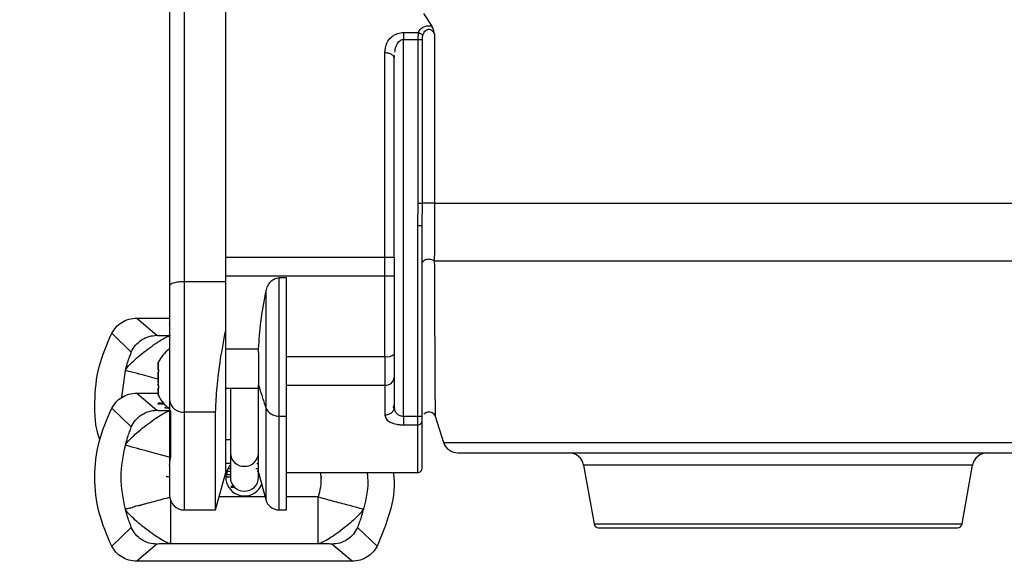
# Model space of a CAD drawing. Header units: inches. Extents: x 144.9 to 238.4, y 214.8 to 247.7.
# Tile 221 of 256: x 177.113 to 177.371, y 243.354 to 243.496. Entities that reach past the tile are written whole.
import ezdxf

# ---------------------------------------------------------------- set-up
doc = ezdxf.new("R2010")
doc.units = ezdxf.units.IN
doc.header["$LTSCALE"] = 0.25
doc.header["$MEASUREMENT"] = 0
doc.layers.add('ANNOTATIONS', color=1, linetype='Continuous')
doc.layers.add('MOTOR LH', color=7, linetype='Continuous')
doc.styles.add('ARIAL', font='arial.ttf', dxfattribs={"height": 0.09375})
doc.dimstyles.new('STANDARD$0', dxfattribs={"dimtxt": 0.09375, "dimasz": 0.09375, "dimexe": 0.03125, "dimexo": 0.046875, "dimgap": 0.09, "dimtad": 0, "dimtih": 1, "dimtoh": 1, "dimdec": 4, "dimzin": 0, "dimdsep": 46, "dimtxsty": 'ARIAL', "dimcen": 0.09, "dimadec": 0, "dimazin": 0, "dimtfac": 1, "dimtdec": 4, "dimtofl": 0, "dimtmove": 0, "dimatfit": 1, "dimfxl": 1, "dimtolj": 1, "dimtzin": 0, "dimarcsym": 0})

# ---------------------------------------------------------------- blocks, each defined once
blk = doc.blocks.new('*D47')
at = {"layer": 'ANNOTATIONS', "color": 0, "lineweight": -2, "transparency": 16777216}
for p, q in [((176.8454608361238, 244.7210665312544), (176.8454608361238, 245.6873671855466)), ((177.9860858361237, 243.5376739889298), (177.9860858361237, 245.6873671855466)), ((176.9392108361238, 245.6561171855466), (177.130663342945, 245.6561171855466)), ((177.8923358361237, 245.6561171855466), (177.7008833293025, 245.6561171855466))]:
    blk.add_line(p, q, dxfattribs=at)
at = {"layer": 'ANNOTATIONS', "color": 0, "transparency": 16777216}
for points in [[(176.9392108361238, 245.6717421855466), (176.9392108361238, 245.6404921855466), (176.8454608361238, 245.6561171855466)], [(177.8923358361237, 245.6717421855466), (177.8923358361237, 245.6404921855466), (177.9860858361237, 245.6561171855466)]]:
    blk.add_solid(points, dxfattribs=at)
at = {"layer": 'defpoints', "color": 0, "transparency": 16777216}
for p in [(176.8454608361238, 245.6561171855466), (176.8454608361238, 244.6741915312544), (177.9860858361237, 243.4907989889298)]:
    blk.add_point(p, dxfattribs=at)
at = {"layer": 'ANNOTATIONS', "color": 0, "transparency": 16777216, "insert": (177.4157733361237, 245.6561171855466), "char_height": 0.09375, "attachment_point": 5, "style": 'ARIAL'}
blk.add_mtext('\\A1;18 5/8"', dxfattribs=at)
blk = doc.blocks.new('*D49')
at = {"layer": 'ANNOTATIONS', "color": 0, "lineweight": -2, "transparency": 16777216}
for p, q in [((176.5571254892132, 244.7850832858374), (176.5571254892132, 246.0537298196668)), ((177.9860858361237, 243.5376739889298), (177.9860858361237, 246.0537298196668)), ((176.6508754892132, 246.0224798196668), (177.0672639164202, 246.0224798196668)), ((177.8923358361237, 246.0224798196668), (177.4759474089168, 246.0224798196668))]:
    blk.add_line(p, q, dxfattribs=at)
at = {"layer": 'ANNOTATIONS', "color": 0, "transparency": 16777216}
for points in [[(176.6508754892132, 246.0381048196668), (176.6508754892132, 246.0068548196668), (176.5571254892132, 246.0224798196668)], [(177.8923358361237, 246.0381048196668), (177.8923358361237, 246.0068548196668), (177.9860858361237, 246.0224798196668)]]:
    blk.add_solid(points, dxfattribs=at)
at = {"layer": 'defpoints', "color": 0, "transparency": 16777216}
for p in [(177.9860858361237, 246.0224798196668), (176.5571254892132, 244.7382082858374), (177.9860858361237, 243.4907989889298)]:
    blk.add_point(p, dxfattribs=at)
at = {"layer": 'ANNOTATIONS', "color": 0, "transparency": 16777216, "insert": (177.2716056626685, 246.0224798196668), "char_height": 0.09375, "attachment_point": 5, "style": 'ARIAL'}
blk.add_mtext('\\A1;24""', dxfattribs=at)

msp = doc.modelspace()

# ---------------------------------------------------------------- linework, layer by layer
at = {"layer": 'MOTOR LH'}
for p, q in [((177.1559615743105, 243.4273181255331), (177.1559615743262, 243.5199100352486)), ((177.1667883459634, 243.4145752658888), (177.1667883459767, 243.5185723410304)), ((177.2187444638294, 243.4977300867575), (177.2209745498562, 243.4944327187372)), ((177.2135403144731, 243.4927547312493), (177.2174223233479, 243.4927547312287)), ((177.2135403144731, 243.4927547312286), (177.2135403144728, 243.4909678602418)), ((177.2135403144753, 243.3919305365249), (177.2135403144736, 243.4909678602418)), ((177.2135403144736, 243.4909678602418), (177.2173060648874, 243.4909678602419)), ((177.2173060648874, 243.4909678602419), (177.2173060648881, 243.4479801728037)), ((177.2185052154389, 243.4479801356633), (177.2185052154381, 243.4909678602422)), ((177.2216541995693, 243.4923246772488), (177.22165419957, 243.4479801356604)), ((177.2086190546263, 243.433787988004), (177.2086190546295, 243.4874972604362)), ((177.2109069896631, 243.4864439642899), (177.2110796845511, 243.4858697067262)), ((177.210909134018, 243.4864318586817), (177.2111118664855, 243.4867101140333)), ((177.2110796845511, 243.4858697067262), (177.2111724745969, 243.4867080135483)), ((177.2173060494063, 243.4479801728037), (177.2172312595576, 243.4420821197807)), ((177.2184615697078, 243.4420821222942), (177.2185051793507, 243.4479801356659)), ((177.22165419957, 243.4479801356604), (177.3945853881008, 243.4479801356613)), ((177.2172312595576, 243.4420821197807), (177.2172312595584, 243.391930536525)), ((177.2184615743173, 243.391930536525), (177.2184615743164, 243.4420821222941)), ((177.1667883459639, 243.4337879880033), (177.2110796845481, 243.4337879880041)), ((177.2086190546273, 243.4076735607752), (177.2086190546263, 243.4337879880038)), ((177.2110796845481, 243.4337879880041), (177.2110796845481, 243.4288667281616)), ((177.2216154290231, 243.4327726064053), (177.3916535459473, 243.4327726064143)), ((177.166788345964, 243.4288667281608), (177.2110796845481, 243.4288667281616)), ((177.1559615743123, 243.3930455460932), (177.1559615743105, 243.4273181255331)), ((177.1667883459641, 243.4273181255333), (177.1559615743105, 243.4273181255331)), ((177.1808700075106, 243.3920136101), (177.1808700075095, 243.4283623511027)), ((177.1827824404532, 243.4283623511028), (177.1808700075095, 243.4283623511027)), ((177.1773048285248, 243.4245305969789), (177.1773048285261, 243.3942596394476)), ((177.1433971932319, 243.4177379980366), (177.1487241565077, 243.4132341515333)), ((177.1433971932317, 243.4177379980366), (177.1520245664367, 243.4177379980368)), ((177.1519571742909, 243.4160480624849), (177.1519571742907, 243.4160281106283)), ((177.1368489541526, 243.4137607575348), (177.1419811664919, 243.4088482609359)), ((177.1667883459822, 243.3771934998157), (177.1667883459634, 243.4145752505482)), ((177.1667883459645, 243.409673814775), (177.1754355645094, 243.4096738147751)), ((177.1754005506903, 243.4086931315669), (177.1754355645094, 243.4096738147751)), ((177.1490718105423, 243.406067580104), (177.1491080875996, 243.4061529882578)), ((177.1490718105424, 243.4050893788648), (177.1490718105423, 243.406067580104)), ((177.1827824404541, 243.4076735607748), (177.2086190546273, 243.4076735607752)), ((177.2086190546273, 243.4076735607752), (177.2086190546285, 243.4000945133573)), ((177.1394940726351, 243.3969291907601), (177.1404298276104, 243.4040173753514)), ((177.1490718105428, 243.4040746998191), (177.1490718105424, 243.4050893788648)), ((177.1490718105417, 243.4041996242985), (177.1490718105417, 243.4042640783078)), ((177.1490718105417, 243.4041996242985), (177.1491205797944, 243.4041996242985)), ((177.149136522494, 243.4040746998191), (177.1490718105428, 243.4040746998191)), ((177.1490718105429, 243.4025589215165), (177.1490718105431, 243.4035538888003)), ((177.149071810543, 243.4010406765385), (177.1490718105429, 243.4025589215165)), ((177.1490718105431, 243.4000457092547), (177.149071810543, 243.4005075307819)), ((177.21107968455, 243.4021147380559), (177.2110796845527, 243.3944179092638)), ((177.1433971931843, 243.3980529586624), (177.1487241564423, 243.3935491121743)), ((177.1433971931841, 243.3980529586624), (177.1490718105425, 243.3980529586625)), ((177.1491173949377, 243.3993999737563), (177.1490718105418, 243.3993999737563)), ((177.1490718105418, 243.399335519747), (177.1490718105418, 243.3993999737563)), ((177.1490718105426, 243.3985102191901), (177.1490718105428, 243.3992693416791)), ((177.1490718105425, 243.3975320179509), (177.1490718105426, 243.3985102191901)), ((177.1667883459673, 243.3993391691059), (177.175400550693, 243.3993391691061)), ((177.1680186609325, 243.3993391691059), (177.1680186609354, 243.3823142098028)), ((177.1827824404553, 243.4000945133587), (177.2086190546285, 243.4000945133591)), ((177.2086190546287, 243.4000945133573), (177.2086190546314, 243.3922467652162)), ((177.1490851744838, 243.3953733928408), (177.1490851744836, 243.3953534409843)), ((177.1504751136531, 243.3953733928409), (177.1490851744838, 243.3953733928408)), ((177.1504923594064, 243.3953534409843), (177.1490851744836, 243.3953534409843)), ((177.1490851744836, 243.3951074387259), (177.1490851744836, 243.3953534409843)), ((177.1507129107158, 243.395107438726), (177.1490851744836, 243.3951074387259)), ((177.136848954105, 243.3940757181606), (177.1419811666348, 243.3891632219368)), ((177.1508953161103, 243.3941241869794), (177.1508953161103, 243.3943701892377)), ((177.1509374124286, 243.3941097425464), (177.1509374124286, 243.3943557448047)), ((177.1517138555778, 243.3941097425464), (177.1509374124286, 243.3941097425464)), ((177.1517138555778, 243.3941097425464), (177.1517138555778, 243.394168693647)), ((177.1517768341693, 243.3941250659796), (177.1517138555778, 243.3941227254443)), ((177.1517768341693, 243.3941250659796), (177.1517768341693, 243.3943710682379)), ((177.1523039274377, 243.393454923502), (177.1523039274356, 243.3811548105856)), ((177.1641510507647, 243.3930455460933), (177.1559615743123, 243.3930455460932)), ((177.1559615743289, 243.3673509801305), (177.1559615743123, 243.3930455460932)), ((177.1641510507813, 243.3673509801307), (177.1641510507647, 243.3930455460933)), ((177.1773048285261, 243.3942596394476), (177.177304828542, 243.3700866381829)), ((177.2108909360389, 243.3947842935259), (177.2108182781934, 243.3941806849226)), ((177.2110796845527, 243.3944179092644), (177.2108923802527, 243.3935870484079)), ((177.2111597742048, 243.3940274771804), (177.2110796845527, 243.3944179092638)), ((177.2110796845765, 243.3944179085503), (177.2111718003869, 243.3939688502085)), ((177.1808700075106, 243.3920136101), (177.1827824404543, 243.3920136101)), ((177.2184615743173, 243.391930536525), (177.2135403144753, 243.3919305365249)), ((177.2172312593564, 243.391930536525), (177.2172312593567, 243.3897106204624)), ((177.2218221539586, 243.3919776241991), (177.2240629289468, 243.3850812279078)), ((177.2135403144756, 243.3897106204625), (177.2172312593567, 243.3897106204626)), ((177.2172312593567, 243.3897106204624), (177.2172312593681, 243.3771934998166)), ((177.1680186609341, 243.3857910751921), (177.1667883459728, 243.3857910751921)), ((177.2240629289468, 243.3850812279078), (177.3988092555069, 243.3850812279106)), ((177.1680186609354, 243.3823142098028), (177.1680186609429, 243.3759631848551)), ((177.1754005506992, 243.382314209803), (177.1754005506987, 243.3832893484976)), ((177.1754005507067, 243.3759631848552), (177.1754005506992, 243.382314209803)), ((177.1520245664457, 243.3790293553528), (177.1523039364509, 243.3811548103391)), ((177.1667883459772, 243.379654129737), (177.1680186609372, 243.379654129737)), ((177.1641510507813, 243.3673509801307), (177.1667883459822, 243.3771934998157)), ((177.1670961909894, 243.3776764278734), (177.1671286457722, 243.3776764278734)), ((177.1671286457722, 243.3776764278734), (177.1671286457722, 243.3768154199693)), ((177.1671286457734, 243.377538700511), (177.1680186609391, 243.377538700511)), ((177.1671286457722, 243.3768154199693), (177.1671286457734, 243.3766776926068)), ((177.1680186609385, 243.3781564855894), (177.167304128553, 243.3781564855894)), ((177.1754005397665, 243.3781564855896), (177.1746781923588, 243.3781564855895)), ((177.1750473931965, 243.3775387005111), (177.1754005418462, 243.3775387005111)), ((177.1753914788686, 243.3772273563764), (177.177304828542, 243.3700866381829)), ((177.1827757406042, 243.377193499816), (177.2172312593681, 243.3771934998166)), ((177.2608659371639, 243.3791074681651), (177.2635840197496, 243.3636924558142)), ((177.3630650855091, 243.3791074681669), (177.2608659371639, 243.3791074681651)), ((177.360347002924, 243.3636924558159), (177.3630650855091, 243.3791074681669)), ((177.151134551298, 243.376137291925), (177.1520245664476, 243.376137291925)), ((177.167055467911, 243.374363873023), (177.1671286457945, 243.374363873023)), ((177.1671286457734, 243.3766776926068), (177.1680186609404, 243.3766776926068)), ((177.1671286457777, 243.3762461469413), (177.1671286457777, 243.3762094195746)), ((177.1671286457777, 243.3762094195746), (177.1671286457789, 243.3760716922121)), ((177.1671286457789, 243.3760716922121), (177.1680186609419, 243.3760716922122)), ((177.1671286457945, 243.3744006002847), (177.1671286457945, 243.374363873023)), ((177.1671286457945, 243.374363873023), (177.1671286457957, 243.3742261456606)), ((177.1916924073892, 243.3761268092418), (177.1920850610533, 243.3761154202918)), ((177.1689683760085, 243.3734915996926), (177.1681757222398, 243.3734915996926)), ((177.1681757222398, 243.3734915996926), (177.1689731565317, 243.3734863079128)), ((177.1691205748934, 243.3733325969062), (177.1681757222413, 243.3733263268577)), ((177.1681757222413, 243.3733263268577), (177.169126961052, 243.3733263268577)), ((177.1771213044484, 243.3707715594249), (177.1650675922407, 243.3707715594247)), ((177.191115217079, 243.3707715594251), (177.1827824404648, 243.370771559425)), ((177.1559615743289, 243.3673509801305), (177.1641510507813, 243.3673509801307)), ((177.1808669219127, 243.3673509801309), (177.1827855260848, 243.367350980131)), ((177.1368490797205, 243.3578507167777), (177.1419819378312, 243.3627634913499)), ((177.2065702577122, 243.3578506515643), (177.201438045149, 243.3627631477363)), ((177.2635840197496, 243.3636924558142), (177.360347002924, 243.3636924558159)), ((177.148724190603, 243.3583772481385), (177.1433971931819, 243.3538734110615)), ((177.191115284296, 243.3584714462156), (177.1523039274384, 243.3584714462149)), ((177.2000220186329, 243.3538734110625), (177.1946950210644, 243.358377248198)), ((177.2000220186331, 243.3538734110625), (177.1433971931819, 243.3538734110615))]:
    msp.add_line(p, q, dxfattribs=at)
at = {"layer": 'MOTOR LH', "flags": 128}
for points in [[(177.149071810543, 243.4017047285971), (177.1480102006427, 243.4019887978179), (177.1449449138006, 243.4028090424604), (177.1440422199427, 243.4030493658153), (177.1440414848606, 243.4030500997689), (177.1440376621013, 243.4030505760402), (177.1440353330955, 243.4030520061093), (177.1440276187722, 243.4030545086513), (177.1440141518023, 243.4030581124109), (177.1439872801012, 243.4030653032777), (177.1439337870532, 243.403079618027), (177.143827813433, 243.4031079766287), (177.1436200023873, 243.4031635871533), (177.1432215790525, 243.4032702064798), (177.1424981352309, 243.4034638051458), (177.1413708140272, 243.4037654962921), (177.1404255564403, 243.4040185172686)], [(177.1523039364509, 243.3811548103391), (177.1480101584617, 243.3823037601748), (177.145918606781, 243.3828634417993), (177.1440437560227, 243.3833633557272), (177.1440422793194, 243.3833640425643), (177.1440414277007, 243.3833648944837), (177.1440390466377, 243.3833647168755), (177.1440373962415, 243.3833648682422), (177.1440275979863, 243.383369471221), (177.1440141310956, 243.3833730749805), (177.1439872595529, 243.3833802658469), (177.1439337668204, 243.3833945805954), (177.1438277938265, 243.3834229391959), (177.1436199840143, 243.3834785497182), (177.1432215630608, 243.3835851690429), (177.1424981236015, 243.3837787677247), (177.1413708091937, 243.3840804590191), (177.1404255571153, 243.3843334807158)], [(177.1749647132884, 243.3796541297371), (177.175189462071, 243.3794430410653), (177.1754253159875, 243.3791899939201)]]:
    msp.add_lwpolyline(points, dxfattribs=at)
at = {"layer": 'MOTOR LH'}
for centre, radius, start, end in [((177.1579300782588, 243.4017997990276), 0.009842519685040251, 127.6529814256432, 153.2855643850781), ((177.2091923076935, 243.4105121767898), 0.002895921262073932, 258.5827837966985, 310.6726357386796), ((177.2088195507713, 243.4023589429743), 0.002273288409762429, 264.9401369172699, 353.8332073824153), ((177.1579300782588, 243.4017997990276), 0.0098425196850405, 206.7236488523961, 232.5998616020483), ((177.1556287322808, 243.396657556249), 0.003627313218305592, 186.4763037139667, 275.264863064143), ((177.1806709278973, 243.3956501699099), 0.003642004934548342, 202.445444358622, 273.1334690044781), ((177.2172884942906, 243.3908840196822), 0.001174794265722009, 267.207495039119, 356.904397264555), ((177.2278072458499, 243.3862978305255), 0.003937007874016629, 198.000004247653, 270.0000000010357), ((177.1716056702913, 243.3824245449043), 0.003588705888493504, 181.7618417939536, 271.6596232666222), ((177.1718135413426, 243.3824245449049), 0.003588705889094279, 268.340376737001, 358.2381581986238), ((177.2569887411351, 243.3784238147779), 0.003937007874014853, 9.99998735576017, 90.00000000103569), ((177.366942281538, 243.3784238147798), 0.003937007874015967, 90.00000000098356, 170.0000126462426), ((177.1717096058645, 243.3759631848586), 0.004921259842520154, 138.5903785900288, 337.1060666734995), ((177.217231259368, 243.3784238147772), 0.001230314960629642, 270.0000000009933, 1.848072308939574e-07), ((177.1717096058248, 243.3759631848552), 0.003690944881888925, 180.0000001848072, 1.847518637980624e-07), ((177.1559615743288, 243.3712879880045), 0.003937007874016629, 180.0000001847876, 270.0000000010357), ((177.1808700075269, 243.3710419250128), 0.003690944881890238, 195.0000000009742, 270.0186547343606), ((177.2647956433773, 243.3639060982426), 0.001230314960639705, 190.0000225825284, 270.0000000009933), ((177.3591353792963, 243.3639060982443), 0.001230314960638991, 270.0000000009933, 349.9999774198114)]:
    msp.add_arc(centre, radius, start, end, dxfattribs=at)
for points, knots in [([(177.1520245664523, 243.5159730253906), (177.1520245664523, 243.5159730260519), (177.1520245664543, 243.5161273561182), (177.1520245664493, 243.5155938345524), (177.1520245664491, 243.5143004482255), (177.1520245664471, 243.5120244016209), (177.1520245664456, 243.5089805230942), (177.1520245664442, 243.5051944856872), (177.1520245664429, 243.5006985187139), (177.1520245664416, 243.4954778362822), (177.1520245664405, 243.4894998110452), (177.1520245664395, 243.4828579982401), (177.1520245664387, 243.475579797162), (177.152024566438, 243.4678150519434), (177.1520245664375, 243.4596817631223), (177.1520245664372, 243.451303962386), (177.152024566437, 243.4401352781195), (177.1520245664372, 243.4316956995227), (177.1520245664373, 243.4261408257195)], [0, 0, 0, 0, 2.738801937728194e-07, 0.06391551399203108, 0.1278402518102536, 0.1903426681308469, 0.2528547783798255, 0.3130807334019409, 0.3733161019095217, 0.4350602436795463, 0.4968139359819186, 0.5604097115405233, 0.6240149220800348, 0.6880911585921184, 0.7521765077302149, 0.8152991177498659, 0.8784311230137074, 1, 1, 1, 1]), ([(177.2174223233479, 243.4927547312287), (177.217585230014, 243.493067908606), (177.2178909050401, 243.4936555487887), (177.2186794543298, 243.4942017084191), (177.2193895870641, 243.4944490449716), (177.2199268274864, 243.4945335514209), (177.2204680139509, 243.4945356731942), (177.2208049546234, 243.4944671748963), (177.2209745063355, 243.4944327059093)], [0, 0, 0, 0, 0.296063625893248, 0.5555282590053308, 0.6722176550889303, 0.7846529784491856, 0.8916353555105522, 1, 1, 1, 1]), ([(177.2185730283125, 243.491861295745), (177.2186446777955, 243.4921061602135), (177.2187725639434, 243.4925432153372), (177.2191218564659, 243.493090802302), (177.2194901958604, 243.4934119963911), (177.2198182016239, 243.4935585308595), (177.220057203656, 243.4936111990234), (177.2202957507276, 243.4936121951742), (177.2206180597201, 243.4935461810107), (177.2210074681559, 243.493326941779), (177.2213969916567, 243.4928951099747), (177.2215622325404, 243.492528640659), (177.2216541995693, 243.4923246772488)], [0, 0, 0, 0, 0.1754603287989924, 0.313176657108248, 0.4323397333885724, 0.4837902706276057, 0.5316214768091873, 0.5772645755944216, 0.6236396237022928, 0.7263008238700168, 0.8476690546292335, 1, 1, 1, 1]), ([(177.2216541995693, 243.4923246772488), (177.2215737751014, 243.492704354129), (177.2214484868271, 243.4932958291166), (177.2212141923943, 243.4940107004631), (177.221050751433, 243.4942984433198), (177.220974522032, 243.4944326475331)], [0, 0, 0, 0, 0.4888948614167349, 0.7616188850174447, 1, 1, 1, 1]), ([(177.2086190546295, 243.4874972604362), (177.2087100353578, 243.488355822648), (177.2088703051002, 243.4898682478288), (177.2100257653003, 243.4914019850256), (177.2111370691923, 243.4921722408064), (177.2119468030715, 243.4925185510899), (177.2127574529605, 243.4927200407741), (177.2132811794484, 243.4927432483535), (177.2135403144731, 243.4927547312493)], [0, 0, 0, 0, 0.3562502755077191, 0.6275630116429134, 0.7362293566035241, 0.8382311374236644, 0.919958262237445, 1, 1, 1, 1]), ([(177.2112672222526, 243.4875640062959), (177.2112866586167, 243.4878118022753), (177.2113508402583, 243.4886300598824), (177.2117470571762, 243.4895865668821), (177.2122990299, 243.4903536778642), (177.2126874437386, 243.4906985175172), (177.2131034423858, 243.4909240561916), (177.2133996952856, 243.4909537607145), (177.2135403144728, 243.4909678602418)], [0, 0, 0, 0, 0.1717542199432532, 0.5671568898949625, 0.7006249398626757, 0.8141118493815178, 0.9117664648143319, 1, 1, 1, 1]), ([(177.2174223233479, 243.4927547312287), (177.2173885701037, 243.4925203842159), (177.2173357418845, 243.4921536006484), (177.2173103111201, 243.4915134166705), (177.2173075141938, 243.4911540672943), (177.2173060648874, 243.4909678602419)], [0, 0, 0, 0, 0.4602138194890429, 0.7202945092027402, 1, 1, 1, 1]), ([(177.2174223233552, 243.4927547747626), (177.2175497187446, 243.4927217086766), (177.2178118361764, 243.4926536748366), (177.2181647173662, 243.4924377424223), (177.2184428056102, 243.4921637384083), (177.2185304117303, 243.4919602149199), (177.218572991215, 243.4918612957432)], [0, 0, 0, 0, 0.2430072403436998, 0.4999901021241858, 0.7569785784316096, 1, 1, 1, 1]), ([(177.2185052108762, 243.4909678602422), (177.2185062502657, 243.4911395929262), (177.2185081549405, 243.4914542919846), (177.2185527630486, 243.4917341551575), (177.2185730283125, 243.491861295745)], [0, 0, 0, 0, 0.5457044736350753, 1, 1, 1, 1]), ([(177.2086190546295, 243.4874972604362), (177.2089431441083, 243.4874731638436), (177.2095913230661, 243.4874249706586), (177.2103798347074, 243.4870430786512), (177.2108393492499, 243.4866849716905), (177.210902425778, 243.4864602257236), (177.2109069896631, 243.4864439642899)], [0, 0, 0, 0, 0.3248864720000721, 0.6497729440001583, 0.9746594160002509, 1, 1, 1, 1]), ([(177.2110796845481, 243.4337879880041), (177.211079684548, 243.4384929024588), (177.211079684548, 243.4479805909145), (177.2110796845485, 243.4617607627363), (177.2110796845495, 243.4747417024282), (177.2110796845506, 243.4821807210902), (177.2110796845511, 243.4858697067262)], [0, 0, 0, 0, 0.2479484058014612, 0.4999999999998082, 0.7520515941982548, 1, 1, 1, 1]), ([(177.2216541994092, 243.4479801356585), (177.2216525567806, 243.4453717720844), (177.2216491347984, 243.439937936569), (177.2216269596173, 243.435223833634), (177.2216154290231, 243.4327726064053)], [0, 0, 0, 0, 0.480022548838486, 1, 1, 1, 1]), ([(177.2216154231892, 243.4327726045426), (177.2214974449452, 243.4328529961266), (177.2212573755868, 243.4330165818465), (177.2207409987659, 243.4331635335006), (177.2201862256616, 243.4332136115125), (177.219659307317, 243.43316638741), (177.2191903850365, 243.4330394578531), (177.2188002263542, 243.4328359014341), (177.2185174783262, 243.432559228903), (177.2184802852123, 243.4323470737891), (177.2184615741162, 243.432240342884)], [0, 0, 0, 0, 0.1268733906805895, 0.2581697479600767, 0.386835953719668, 0.5066021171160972, 0.6180728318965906, 0.7394389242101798, 0.8689170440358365, 1, 1, 1, 1]), ([(177.2216154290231, 243.4327726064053), (177.2216345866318, 243.4285309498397), (177.2216706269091, 243.4205513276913), (177.2217236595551, 243.4100998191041), (177.2217599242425, 243.4030097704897), (177.2217845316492, 243.3986393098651), (177.2217988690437, 243.3960842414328), (177.2218106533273, 243.3939299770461), (177.2218206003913, 243.3923099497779), (177.2218216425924, 243.3920870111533), (177.2218221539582, 243.3919776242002)], [0, 0, 0, 0, 0.2293810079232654, 0.4315233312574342, 0.6079428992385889, 0.6860857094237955, 0.759062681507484, 0.8278339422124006, 0.9155250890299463, 1, 1, 1, 1]), ([(177.1559615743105, 243.4273181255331), (177.1556990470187, 243.4273138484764), (177.1551709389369, 243.4273052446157), (177.154409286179, 243.4272353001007), (177.1537054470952, 243.4271244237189), (177.1529344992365, 243.4269309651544), (177.1521969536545, 243.4266130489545), (177.1520843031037, 243.4263044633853), (177.1520245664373, 243.4261408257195)], [0, 0, 0, 0, 0.123075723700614, 0.2475829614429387, 0.3740891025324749, 0.5030483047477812, 0.736474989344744, 1, 1, 1, 1]), ([(177.1520245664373, 243.4261408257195), (177.1520245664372, 243.4250100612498), (177.1520245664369, 243.4227244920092), (177.1520245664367, 243.4187340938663), (177.1520245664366, 243.4145432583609), (177.1520245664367, 243.4103125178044), (177.1520245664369, 243.4061939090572), (177.1520245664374, 243.4023445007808), (177.1520245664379, 243.3988974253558), (177.1520245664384, 243.3971252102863), (177.1520245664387, 243.3962484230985)], [0, 0, 0, 0, 0.1236852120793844, 0.2499999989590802, 0.3763147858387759, 0.4999999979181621, 0.6236852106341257, 0.7499999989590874, 0.8763147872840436, 1, 1, 1, 1]), ([(177.1773048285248, 243.4245305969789), (177.1774160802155, 243.4249886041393), (177.1776380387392, 243.4259023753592), (177.1783622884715, 243.4271394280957), (177.1792700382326, 243.4279364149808), (177.180157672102, 243.4283088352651), (177.1806347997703, 243.4283446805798), (177.1808700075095, 243.4283623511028)], [0, 0, 0, 0, 0.2492610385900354, 0.4973013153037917, 0.7476832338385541, 0.8756164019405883, 1, 1, 1, 1]), ([(177.1754355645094, 243.4096738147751), (177.175599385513, 243.4120354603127), (177.1759416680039, 243.4169698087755), (177.176837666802, 243.4219394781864), (177.1773048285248, 243.4245305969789)], [0, 0, 0, 0, 0.47861344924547, 1, 1, 1, 1]), ([(177.1368489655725, 243.4137607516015), (177.1371862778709, 243.4143057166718), (177.1378723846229, 243.4154141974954), (177.1394308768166, 243.4166767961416), (177.1413060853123, 243.4175651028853), (177.1426930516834, 243.4176797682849), (177.1433971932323, 243.4177379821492)], [0, 0, 0, 0, 0.2379336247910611, 0.4839665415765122, 0.7380177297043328, 1, 1, 1, 1]), ([(177.133741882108, 243.3858057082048), (177.1336756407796, 243.3859788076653), (177.1324902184, 243.3890765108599), (177.1322198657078, 243.3956843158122), (177.13305251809, 243.4050948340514), (177.1355834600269, 243.410872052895), (177.1368489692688, 243.4137607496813)], [0, 0, 0, 0, 0.01934702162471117, 0.3462248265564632, 0.6731025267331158, 1, 1, 1, 1]), ([(177.1404255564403, 243.4040185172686), (177.1405777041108, 243.4042783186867), (177.1408822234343, 243.4047983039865), (177.1421557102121, 243.4061398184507), (177.1438638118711, 243.4076764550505), (177.1458789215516, 243.4093016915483), (177.1479701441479, 243.4108222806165), (177.1498616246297, 243.4120658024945), (177.1514660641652, 243.4129269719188), (177.1520247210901, 243.4130689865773), (177.1523039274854, 243.4131399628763)], [0, 0, 0, 0, 0.1249511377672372, 0.2500862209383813, 0.375036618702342, 0.5000684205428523, 0.6250404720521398, 0.7500017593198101, 0.8750555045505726, 1, 1, 1, 1]), ([(177.1419811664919, 243.4088482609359), (177.142315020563, 243.409459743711), (177.142997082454, 243.4107089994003), (177.1446518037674, 243.4121194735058), (177.1466118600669, 243.4130601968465), (177.1480300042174, 243.4131769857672), (177.1487241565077, 243.4132341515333)], [0, 0, 0, 0, 0.244737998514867, 0.4999982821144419, 0.7552594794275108, 0.9999999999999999, 0.9999999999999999, 0.9999999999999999, 0.9999999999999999]), ([(177.1487241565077, 243.4132341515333), (177.1488001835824, 243.4132235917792), (177.1489558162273, 243.4132019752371), (177.1498196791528, 243.4131744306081), (177.1509237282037, 243.4131516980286), (177.1518507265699, 243.4131438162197), (177.1523039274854, 243.4131399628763)], [0, 0, 0, 0, 0.2429722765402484, 0.4973809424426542, 0.754274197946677, 1, 1, 1, 1]), ([(177.1641510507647, 243.3930455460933), (177.1642102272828, 243.3948387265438), (177.1643285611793, 243.3984245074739), (177.1652341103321, 243.4061381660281), (177.1662576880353, 243.4116947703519), (177.1667883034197, 243.4145752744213)], [0, 0, 0, 0, 0.3251282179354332, 0.6501512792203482, 1, 1, 1, 1]), ([(177.1404298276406, 243.4040173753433), (177.1405853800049, 243.404581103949), (177.1409035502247, 243.4057341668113), (177.1414064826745, 243.4072246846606), (177.1418873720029, 243.4085011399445), (177.1419512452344, 243.4087353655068), (177.1419819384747, 243.4088479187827)], [0, 0, 0, 0, 0.2538021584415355, 0.5191325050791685, 0.7689269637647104, 1, 1, 1, 1]), ([(177.1491389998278, 243.4062255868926), (177.1491393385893, 243.4062263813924), (177.1491410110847, 243.4062303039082), (177.1491394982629, 243.4062267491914), (177.1491312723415, 243.4062075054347), (177.149099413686, 243.4061327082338), (177.1490764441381, 243.4060785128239), (177.1490718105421, 243.406067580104)], [0, 0, 0, 0, 0.01887908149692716, 0.09320769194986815, 0.4960221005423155, 0.8983336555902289, 1, 1, 1, 1]), ([(177.1490718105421, 243.406067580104), (177.149071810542, 243.4059706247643), (177.1490718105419, 243.4057767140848), (177.1490718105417, 243.4050602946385), (177.1490718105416, 243.4044999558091), (177.1490718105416, 243.4043134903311)], [0, 0, 0, 0, 0.4002017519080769, 0.8004035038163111, 0.9999999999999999, 0.9999999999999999, 0.9999999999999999, 0.9999999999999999]), ([(177.1490718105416, 243.4043134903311), (177.1490894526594, 243.404283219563), (177.1491247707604, 243.4042226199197), (177.1491447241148, 243.4040562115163), (177.1491355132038, 243.4038582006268), (177.1491061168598, 243.4036841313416), (177.1490801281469, 243.403585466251), (177.1490718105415, 243.4035538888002)], [0, 0, 0, 0, 0.2292505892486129, 0.4589412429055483, 0.6795282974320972, 0.8974340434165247, 0.9999999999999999, 0.9999999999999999, 0.9999999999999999, 0.9999999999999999]), ([(177.1490718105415, 243.4035538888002), (177.1490718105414, 243.4030949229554), (177.1490718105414, 243.4021769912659), (177.1490718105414, 243.4009403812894), (177.1490718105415, 243.4002690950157), (177.1490718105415, 243.4000457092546)], [0, 0, 0, 0, 0.4002017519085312, 0.8004035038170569, 1, 1, 1, 1]), ([(177.1754005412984, 243.3771954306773), (177.1754005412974, 243.3771947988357), (177.1754005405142, 243.3767034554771), (177.1754005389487, 243.3784030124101), (177.1754005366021, 243.3825617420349), (177.1754005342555, 243.3897330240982), (177.1754005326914, 243.3966588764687), (177.1754005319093, 243.4001218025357)], [0, 0, 0, 0, 0.0003217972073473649, 0.2502413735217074, 0.5001609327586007, 0.7500804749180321, 1, 1, 1, 1]), ([(177.1754005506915, 243.4001218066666), (177.1757116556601, 243.399151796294), (177.1760234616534, 243.3981796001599), (177.1763408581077, 243.3972097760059), (177.1763624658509, 243.3971438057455), (177.1765220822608, 243.396656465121), (177.1768394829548, 243.3956876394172), (177.1771415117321, 243.3947608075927), (177.177304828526, 243.3942596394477)], [0, 0, 0, 0, 0.4901779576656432, 0.4912824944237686, 0.4999966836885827, 0.5242169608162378, 0.7427286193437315, 1, 1, 1, 1]), ([(177.1368489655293, 243.394075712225), (177.1371862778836, 243.3946206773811), (177.1378723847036, 243.3957291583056), (177.1394308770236, 243.3969917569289), (177.1413060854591, 243.3978800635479), (177.1426930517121, 243.3979947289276), (177.1433971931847, 243.3980529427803)], [0, 0, 0, 0, 0.2379336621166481, 0.4839665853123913, 0.7380177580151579, 1, 1, 1, 1]), ([(177.1490718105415, 243.4000457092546), (177.1490894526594, 243.3999738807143), (177.1491247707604, 243.3998300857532), (177.1491447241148, 243.399617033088), (177.1491355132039, 243.399440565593), (177.1491061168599, 243.3993354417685), (177.1490801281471, 243.3992980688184), (177.1490718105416, 243.3992861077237)], [0, 0, 0, 0, 0.2292505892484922, 0.4589412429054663, 0.6795282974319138, 0.8974340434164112, 0.9999999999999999, 0.9999999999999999, 0.9999999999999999, 0.9999999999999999]), ([(177.1490718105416, 243.3992861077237), (177.1490718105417, 243.3989240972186), (177.1490718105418, 243.3982000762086), (177.1490718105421, 243.3976798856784), (177.1490718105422, 243.3975689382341), (177.1490718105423, 243.3975320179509)], [0, 0, 0, 0, 0.4002017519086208, 0.8004035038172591, 1, 1, 1, 1]), ([(177.1490718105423, 243.3975320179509), (177.1490894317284, 243.397490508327), (177.1491247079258, 243.3974074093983), (177.1491396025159, 243.3973725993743), (177.1491403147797, 243.397370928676), (177.1491404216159, 243.3973706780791)], [0, 0, 0, 0, 0.4589845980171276, 0.918850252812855, 1, 1, 1, 1]), ([(177.1520245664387, 243.3962484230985), (177.1520245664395, 243.3937816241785), (177.152024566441, 243.3888010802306), (177.1520245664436, 243.3827274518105), (177.1520245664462, 243.3777238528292), (177.152024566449, 243.3740712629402), (177.1520245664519, 243.3717258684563), (177.1520245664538, 243.3714342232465), (177.1520245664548, 243.3712879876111)], [0, 0, 0, 0, 0.1595820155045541, 0.3222010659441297, 0.4876802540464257, 0.6573222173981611, 0.8281758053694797, 1, 1, 1, 1]), ([(177.1368489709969, 243.3578506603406), (177.1355939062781, 243.3607363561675), (177.1330838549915, 243.3665075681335), (177.1320945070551, 243.3759631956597), (177.1330838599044, 243.3854188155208), (177.1355939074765, 243.3911900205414), (177.1368489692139, 243.3940757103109)], [0, 0, 0, 0, 0.2500079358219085, 0.5000003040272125, 0.7499925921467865, 0.9999999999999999, 0.9999999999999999, 0.9999999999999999, 0.9999999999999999]), ([(177.1404255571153, 243.3843334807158), (177.1405777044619, 243.3845932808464), (177.1408822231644, 243.3851132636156), (177.1421557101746, 243.3864547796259), (177.1438638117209, 243.3879914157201), (177.1458789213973, 243.3896166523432), (177.1479701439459, 243.3911372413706), (177.1498616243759, 243.3923807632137), (177.1514660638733, 243.3932419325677), (177.1520247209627, 243.3933839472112), (177.1523039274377, 243.393454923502)], [0, 0, 0, 0, 0.1249511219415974, 0.2500862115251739, 0.3750366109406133, 0.5000684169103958, 0.6250404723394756, 0.7500017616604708, 0.8750555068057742, 1, 1, 1, 1]), ([(177.1419811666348, 243.3891632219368), (177.1423150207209, 243.3897747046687), (177.1429970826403, 243.391023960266), (177.1446518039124, 243.3924344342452), (177.14661186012, 243.393375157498), (177.1480300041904, 243.3934919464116), (177.1487241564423, 243.3935491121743)], [0, 0, 0, 0, 0.244737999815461, 0.4999982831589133, 0.7552594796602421, 0.9999999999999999, 0.9999999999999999, 0.9999999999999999, 0.9999999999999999]), ([(177.1487241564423, 243.3935491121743), (177.1488001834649, 243.3935385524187), (177.1489558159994, 243.3935169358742), (177.1498196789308, 243.3934893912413), (177.1509237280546, 243.3934666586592), (177.1518507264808, 243.3934587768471), (177.1523039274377, 243.393454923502)], [0, 0, 0, 0, 0.2429722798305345, 0.497380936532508, 0.7542741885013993, 1, 1, 1, 1]), ([(177.1509374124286, 243.3941097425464), (177.1509265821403, 243.3941121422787), (177.1509049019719, 243.3941169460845), (177.1508985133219, 243.3941217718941), (177.1508953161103, 243.3941241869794)], [0, 0, 0, 0, 0.4995481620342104, 1, 1, 1, 1]), ([(177.2135403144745, 243.3919305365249), (177.213390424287, 243.3919385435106), (177.2130834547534, 243.3919549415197), (177.2126388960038, 243.3920829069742), (177.2122194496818, 243.3922842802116), (177.2116947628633, 243.3926830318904), (177.211255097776, 243.393273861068), (177.2111880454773, 243.393803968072), (177.2111597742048, 243.3940274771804)], [0, 0, 0, 0, 0.1077838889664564, 0.2207373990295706, 0.3417096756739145, 0.4730289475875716, 0.7778131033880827, 1, 1, 1, 1]), ([(177.2188930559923, 243.3925816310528), (177.2188956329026, 243.3925859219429), (177.2190035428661, 243.3927656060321), (177.2193655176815, 243.3929839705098), (177.2199063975, 243.3931790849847), (177.220497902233, 243.3931732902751), (177.2210721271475, 243.3929638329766), (177.2215665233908, 243.3925521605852), (177.2217378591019, 243.3921671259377), (177.2218221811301, 243.3919776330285)], [0, 0, 0, 0, 0.004159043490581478, 0.1741629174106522, 0.3287534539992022, 0.4833440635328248, 0.6533481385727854, 0.829396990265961, 1, 1, 1, 1]), ([(177.1808700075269, 243.3673511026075), (177.1808700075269, 243.3673510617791), (177.1808700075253, 243.3668220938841), (177.1808700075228, 243.3686491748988), (177.1808700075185, 243.3731205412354), (177.1808700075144, 243.3808353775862), (177.1808700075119, 243.3882875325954), (177.1808700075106, 243.3920136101)], [0, 0, 0, 0, 1.929737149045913e-05, 0.2500144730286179, 0.5000096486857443, 0.7500048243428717, 1, 1, 1, 1]), ([(177.2086190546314, 243.3922467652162), (177.2087010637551, 243.391879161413), (177.2088580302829, 243.3911755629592), (177.2100498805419, 243.3903396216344), (177.2114328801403, 243.3899067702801), (177.2126304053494, 243.3897342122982), (177.2132376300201, 243.3897184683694), (177.213540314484, 243.3897106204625)], [0, 0, 0, 0, 0.2852021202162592, 0.5458805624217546, 0.7796954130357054, 0.8901843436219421, 1, 1, 1, 1]), ([(177.2184615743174, 243.3908205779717), (177.2184615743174, 243.390878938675), (177.2184615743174, 243.3909953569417), (177.2184615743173, 243.391266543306), (177.2184615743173, 243.3915829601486), (177.2184615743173, 243.3918140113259), (177.2184615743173, 243.391930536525)], [0, 0, 0, 0, 0.2506203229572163, 0.4999388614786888, 0.7478059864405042, 1, 1, 1, 1]), ([(177.2184615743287, 243.3784238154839), (177.2184615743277, 243.3785789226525), (177.2184615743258, 243.3788881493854), (177.2184615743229, 243.3814057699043), (177.2184615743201, 243.385212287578), (177.2184615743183, 243.3889628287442), (177.2184615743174, 243.3908205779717)], [0, 0, 0, 0, 0.2539524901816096, 0.5062880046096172, 0.7554504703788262, 1, 1, 1, 1]), ([(177.1404298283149, 243.3843323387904), (177.1405853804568, 243.3848960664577), (177.1409035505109, 243.3860491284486), (177.1414064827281, 243.3875396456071), (177.1418873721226, 243.3888161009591), (177.1419512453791, 243.3890503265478), (177.141981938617, 243.3891628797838)], [0, 0, 0, 0, 0.2538018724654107, 0.5191323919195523, 0.7689270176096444, 0.9999999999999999, 0.9999999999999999, 0.9999999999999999, 0.9999999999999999]), ([(177.22780724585, 243.3823608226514), (177.2279177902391, 243.3823608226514), (177.2281419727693, 243.3823608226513), (177.2299871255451, 243.3823608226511), (177.2335543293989, 243.382360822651), (177.2398846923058, 243.3823608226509), (177.2486930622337, 243.3823608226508), (177.2579512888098, 243.3823608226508), (177.2667386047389, 243.3823608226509), (177.276099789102, 243.382360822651), (177.2857908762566, 243.382360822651), (177.2955773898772, 243.3823608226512), (177.3054191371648, 243.3823608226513), (177.3153504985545, 243.3823608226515), (177.3254135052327, 243.3823608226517), (177.3373255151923, 243.3823608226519), (177.3506862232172, 243.3823608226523), (177.362945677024, 243.3823608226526), (177.3724237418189, 243.3823608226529), (177.3794877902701, 243.3823608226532), (177.3853323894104, 243.3823608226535), (177.3898811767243, 243.3823608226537), (177.3932446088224, 243.3823608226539), (177.3944938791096, 243.3823608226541), (177.3951099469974, 243.3823608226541)], [0, 0, 0, 0, 0.03910428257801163, 0.07930295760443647, 0.1205230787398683, 0.1846246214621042, 0.249943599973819, 0.2935105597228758, 0.3367185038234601, 0.3794770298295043, 0.4206926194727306, 0.4608913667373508, 0.5000001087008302, 0.539104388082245, 0.5793030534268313, 0.6205231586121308, 0.6846246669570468, 0.7499436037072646, 0.7935105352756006, 0.8367184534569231, 0.8794769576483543, 0.9206925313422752, 0.96089014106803, 1, 1, 1, 1]), ([(177.1916359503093, 243.3771934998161), (177.1917002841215, 243.3767828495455), (177.1920356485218, 243.3746421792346), (177.1915266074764, 243.3725015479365), (177.191115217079, 243.3707715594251)], [0, 0, 0, 0, 0.191832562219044, 1, 1, 1, 1]), ([(177.2039318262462, 243.3771934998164), (177.2039929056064, 243.376783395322), (177.2044694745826, 243.3735835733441), (177.2036787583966, 243.3703837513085), (177.2029893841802, 243.3675940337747)], [0, 0, 0, 0, 0.1281647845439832, 1, 1, 1, 1]), ([(177.2108468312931, 243.3771934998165), (177.210901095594, 243.3767837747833), (177.2113665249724, 243.3732695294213), (177.2102068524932, 243.3664910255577), (177.2077824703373, 243.3607308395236), (177.2065702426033, 243.357850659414)], [0, 0, 0, 0, 0.06190178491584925, 0.5309367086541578, 1, 1, 1, 1]), ([(177.1440410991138, 243.3685605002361), (177.1440411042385, 243.3685605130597), (177.1440411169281, 243.368560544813), (177.1440411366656, 243.3685606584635), (177.1440412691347, 243.3685610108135), (177.1440417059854, 243.3685616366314), (177.1440426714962, 243.3685623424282), (177.1440468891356, 243.3685638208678), (177.144055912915, 243.3685635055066), (177.1440725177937, 243.3685695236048), (177.1441043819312, 243.3685770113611), (177.1441677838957, 243.3685947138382), (177.1442961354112, 243.3686285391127), (177.1445568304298, 243.3686986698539), (177.1450942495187, 243.3688422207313), (177.1462208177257, 243.3691438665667), (177.1485858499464, 243.3697766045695), (177.1508382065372, 243.3703793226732), (177.1523039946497, 243.3707715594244)], [0, 0, 0, 0, 5.063318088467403e-06, 1.253760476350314e-05, 3.93984600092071e-05, 0.0001415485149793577, 0.0003102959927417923, 0.0005462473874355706, 0.002108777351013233, 0.004170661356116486, 0.008294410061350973, 0.01654175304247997, 0.03303520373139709, 0.06601222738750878, 0.131887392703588, 0.2630110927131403, 0.5203825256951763, 1, 1, 1, 1]), ([(177.1523039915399, 243.3699119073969), (177.1523039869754, 243.3686198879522), (177.1523039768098, 243.3657424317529), (177.1523039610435, 243.3619773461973), (177.1523039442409, 243.3591152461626), (177.1523039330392, 243.3586860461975), (177.1523039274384, 243.3584714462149)], [0, 0, 0, 0, 0.2136159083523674, 0.4757439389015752, 0.7378719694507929, 1, 1, 1, 1]), ([(177.1911152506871, 243.3621691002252), (177.1911152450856, 243.3634309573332), (177.1911152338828, 243.3659546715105), (177.1911152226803, 243.3691659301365), (177.191115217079, 243.3707715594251)], [0, 0, 0, 0, 0.5000000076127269, 1, 1, 1, 1]), ([(177.191115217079, 243.3707715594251), (177.1925824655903, 243.3703786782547), (177.1956050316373, 243.369569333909), (177.199521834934, 243.3685227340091), (177.2023310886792, 243.3677714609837), (177.2027752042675, 243.3676517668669), (177.2029936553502, 243.3675928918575)], [0, 0, 0, 0, 0.2407936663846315, 0.496040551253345, 0.7521129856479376, 1, 1, 1, 1]), ([(177.140425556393, 243.3675928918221), (177.140623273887, 243.3676647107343), (177.1409270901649, 243.3677750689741), (177.142466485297, 243.3680449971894), (177.1434280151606, 243.3686095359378), (177.1440403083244, 243.3685611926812), (177.1440407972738, 243.3685609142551), (177.1440410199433, 243.3685606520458), (177.1440410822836, 243.3685605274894), (177.1440410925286, 243.3685605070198)], [0, 0, 0, 0, 0.4798030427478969, 0.737274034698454, 0.9997805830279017, 0.9998846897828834, 0.9999548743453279, 0.9999925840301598, 1, 1, 1, 1]), ([(177.1523039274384, 243.3584714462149), (177.152024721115, 243.35854242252), (177.1514660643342, 243.3586844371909), (177.1498616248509, 243.3595456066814), (177.1479701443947, 243.3607891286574), (177.1458789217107, 243.3623097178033), (177.1438638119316, 243.3639349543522), (177.142155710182, 243.3654715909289), (177.1408822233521, 243.3668131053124), (177.1405777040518, 243.3673330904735), (177.140425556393, 243.3675928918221)], [0, 0, 0, 0, 0.1249444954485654, 0.2499982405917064, 0.3749595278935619, 0.4999315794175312, 0.6249633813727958, 0.74991377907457, 0.8750488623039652, 1, 1, 1, 1]), ([(177.1419819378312, 243.3627634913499), (177.141951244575, 243.3628760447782), (177.1418873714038, 243.363110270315), (177.1414064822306, 243.3643867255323), (177.1409035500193, 243.3658772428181), (177.1405853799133, 243.3670303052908), (177.1404298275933, 243.3675940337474)], [0, 0, 0, 0, 0.2310735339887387, 0.4808678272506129, 0.7461979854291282, 1, 1, 1, 1]), ([(177.2029936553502, 243.3675928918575), (177.2028416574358, 243.3673337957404), (177.2025373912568, 243.3668151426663), (177.2012635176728, 243.3654704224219), (177.199554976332, 243.3639376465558), (177.1975404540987, 243.3623091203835), (177.1954512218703, 243.360788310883), (177.1935562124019, 243.3595458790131), (177.1919541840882, 243.3586843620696), (177.1913948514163, 243.3585424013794), (177.191115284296, 243.3584714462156)], [0, 0, 0, 0, 0.1249418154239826, 0.2501058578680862, 0.3750670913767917, 0.5001067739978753, 0.6250614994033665, 0.7500113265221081, 0.8750500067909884, 1, 1, 1, 1]), ([(177.2029893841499, 243.3675940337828), (177.2028336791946, 243.3670300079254), (177.2025151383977, 243.3658761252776), (177.2020121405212, 243.3643855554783), (177.2015317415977, 243.3631101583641), (177.2014679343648, 243.3628760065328), (177.2014372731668, 243.3627634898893)], [0, 0, 0, 0, 0.2536508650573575, 0.518918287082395, 0.7688264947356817, 0.9999999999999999, 0.9999999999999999, 0.9999999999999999, 0.9999999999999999]), ([(177.148724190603, 243.3583772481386), (177.1480300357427, 243.3584344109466), (177.1466118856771, 243.3585511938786), (177.1446518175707, 243.3594919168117), (177.1429970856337, 243.3609023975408), (177.1423150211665, 243.3621516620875), (177.1419811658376, 243.3627631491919)], [0, 0, 0, 0, 0.2447402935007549, 0.5000014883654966, 0.7552618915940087, 1, 1, 1, 1]), ([(177.191115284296, 243.3584714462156), (177.1911152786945, 243.358670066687), (177.1911152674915, 243.3590673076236), (177.1911152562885, 243.3611351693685), (177.1911152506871, 243.3621691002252)], [0, 0, 0, 0, 0.50000000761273, 1, 1, 1, 1]), ([(177.201438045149, 243.3627631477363), (177.2011041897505, 243.3621516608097), (177.2004221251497, 243.360902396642), (177.1987673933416, 243.3594919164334), (177.196807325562, 243.3585511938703), (177.1953891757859, 243.358434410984), (177.1946950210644, 243.3583772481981)], [0, 0, 0, 0, 0.2447381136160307, 0.499998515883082, 0.7552597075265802, 1, 1, 1, 1]), ([(177.264795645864, 243.362675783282), (177.264948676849, 243.362675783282), (177.2652639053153, 243.3626757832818), (177.2678882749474, 243.3626757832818), (177.2722399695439, 243.3626757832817), (177.2783753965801, 243.3626757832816), (177.2859169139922, 243.3626757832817), (177.2943711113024, 243.3626757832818), (177.3031622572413, 243.3626757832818), (177.3119655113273, 243.362675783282), (177.3207687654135, 243.3626757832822), (177.3295599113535, 243.3626757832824), (177.3380141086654, 243.3626757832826), (177.34555562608, 243.3626757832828), (177.3516910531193, 243.3626757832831), (177.3560427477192, 243.3626757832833), (177.3586671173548, 243.3626757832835), (177.3589823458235, 243.3626757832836), (177.3591353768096, 243.3626757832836)], [0, 0, 0, 0, 0.05825801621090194, 0.1200056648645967, 0.1843204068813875, 0.2499999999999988, 0.315679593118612, 0.3799943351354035, 0.441741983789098, 0.5000000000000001, 0.5582580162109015, 0.6200056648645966, 0.6843204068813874, 0.75, 0.8156795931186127, 0.879994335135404, 0.9417419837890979, 0.9999999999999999, 0.9999999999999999, 0.9999999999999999, 0.9999999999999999]), ([(177.1433971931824, 243.3538734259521), (177.142693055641, 243.3539316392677), (177.1413060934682, 243.3540463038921), (177.1394308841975, 243.3549346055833), (177.1378723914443, 243.356197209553), (177.1371862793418, 243.3573056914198), (177.1368489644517, 243.3578506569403)], [0, 0, 0, 0, 0.2619808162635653, 0.5160319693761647, 0.7620656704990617, 1, 1, 1, 1]), ([(177.1523039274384, 243.3584714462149), (177.1518506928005, 243.3584675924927), (177.150923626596, 243.3584597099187), (177.1498195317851, 243.358436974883), (177.1489556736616, 243.3584094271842), (177.1488001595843, 243.3583878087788), (177.148724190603, 243.3583772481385)], [0, 0, 0, 0, 0.245727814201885, 0.5026225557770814, 0.7570299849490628, 1, 1, 1, 1]), ([(177.1946950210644, 243.358377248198), (177.194618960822, 243.3583877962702), (177.1944632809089, 243.3584093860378), (177.1935975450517, 243.3584368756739), (177.1924930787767, 243.3584595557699), (177.1915678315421, 243.3584675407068), (177.191115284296, 243.3584714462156)], [0, 0, 0, 0, 0.2428101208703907, 0.4969831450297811, 0.7539696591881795, 1, 1, 1, 1]), ([(177.2065702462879, 243.3578506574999), (177.2062329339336, 243.3573056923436), (177.2055468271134, 243.3561972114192), (177.2039883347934, 243.3549346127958), (177.2021131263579, 243.3540463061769), (177.200726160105, 243.3539316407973), (177.2000220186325, 243.3538734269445)], [0, 0, 0, 0, 0.2379336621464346, 0.483966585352, 0.7380177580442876, 1, 1, 1, 1])]:
    msp.add_open_spline(points, degree=3, knots=knots, dxfattribs=at)
for points in [[(177.2173060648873, 243.4909678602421), (177.2174441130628, 243.4909678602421), (177.2177202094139, 243.4909678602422), (177.2180855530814, 243.4909678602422), (177.2183731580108, 243.4909678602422), (177.2184611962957, 243.4909678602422), (177.2185052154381, 243.4909678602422)], [(177.2173060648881, 243.4479801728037), (177.2174441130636, 243.4479801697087), (177.2177202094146, 243.4479801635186), (177.2180855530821, 243.4479801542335), (177.2183731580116, 243.4479801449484), (177.2184611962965, 243.4479801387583), (177.2185052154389, 243.4479801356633)], [(177.22165419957, 243.4479801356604), (177.2215531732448, 243.4479801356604), (177.2213511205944, 243.4479801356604), (177.2209122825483, 243.4479801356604), (177.2204192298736, 243.4479801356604), (177.2199034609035, 243.4479801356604), (177.2194119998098, 243.4479801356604), (177.2189903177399, 243.4479801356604), (177.2186620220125, 243.4479801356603), (177.2185574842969, 243.4479801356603), (177.2185052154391, 243.4479801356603)], [(177.2172312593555, 243.4420821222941), (177.2173924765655, 243.4420821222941), (177.2177149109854, 243.4420821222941), (177.2181215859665, 243.4420821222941), (177.2184060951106, 243.4420821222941), (177.2184430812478, 243.4420821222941), (177.2184615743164, 243.4420821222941)], [(177.2110796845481, 243.4288667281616), (177.2110796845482, 243.4253964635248), (177.2110796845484, 243.4184559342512), (177.2110796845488, 243.4116958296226), (177.211079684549, 243.4083157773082)], [(177.1827824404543, 243.3920136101), (177.182782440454, 243.393100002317), (177.1827824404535, 243.395272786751), (177.1827824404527, 243.3995794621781), (177.1827824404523, 243.404395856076), (177.182782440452, 243.4095679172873), (177.1827824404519, 243.414820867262), (177.1827824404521, 243.4198790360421), (177.1827824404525, 243.4245669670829), (177.1827824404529, 243.4270972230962), (177.1827824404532, 243.4283623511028)], [(177.2110796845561, 243.4128726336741), (177.211079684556, 243.4121275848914), (177.2110796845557, 243.4106374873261), (177.2110796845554, 243.4078901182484), (177.2110796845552, 243.4049022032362), (177.2110796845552, 243.4027923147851), (177.2110796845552, 243.4017373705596)], [(177.1754005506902, 243.4086936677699), (177.1754005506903, 243.4078457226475), (177.1754005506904, 243.4061498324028), (177.1754005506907, 243.4038266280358), (177.175400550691, 243.4017419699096), (177.1754005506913, 243.4006618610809), (177.1754005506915, 243.4001218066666)], [(177.211079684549, 243.4083157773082), (177.2110796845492, 243.407089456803), (177.2110796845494, 243.4046368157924), (177.2110796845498, 243.4029554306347), (177.21107968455, 243.4021147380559)], [(177.2110796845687, 243.4011280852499), (177.2110796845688, 243.399770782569), (177.2110796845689, 243.3970561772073), (177.2110796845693, 243.3949539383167), (177.2110796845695, 243.3939028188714)], [(177.2108923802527, 243.3935870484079), (177.2107349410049, 243.393338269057), (177.2104200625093, 243.3928407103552), (177.2095812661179, 243.3923461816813), (177.2089397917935, 243.3922799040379), (177.2086190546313, 243.3922467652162)], [(177.1827824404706, 243.367350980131), (177.1827824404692, 243.3676549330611), (177.1827824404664, 243.3682628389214), (177.1827824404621, 243.3732235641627), (177.1827824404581, 243.3808096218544), (177.1827824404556, 243.3882789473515), (177.1827824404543, 243.3920136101)], [(177.2135403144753, 243.3919305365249), (177.2135403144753, 243.3916997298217), (177.2135403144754, 243.3912381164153), (177.2135403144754, 243.390603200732), (177.2135403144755, 243.390060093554), (177.2135403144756, 243.389827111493), (177.2135403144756, 243.3897106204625)], [(177.1404298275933, 243.3675940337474), (177.1398773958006, 243.3703837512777), (177.1387725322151, 243.3759631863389), (177.1398773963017, 243.381542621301), (177.1404298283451, 243.3843323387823)]]:
    msp.add_open_spline(points, degree=3, dxfattribs=at)

# ---------------------------------------------------------------- dimensions: what is measured, and where the dimension line sits
at = {"layer": 'ANNOTATIONS'}
for base, p1, p2, text, picture, middle in [((177.9860858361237, 246.0224798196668), (176.5571254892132, 244.7382082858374), (177.9860858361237, 243.4907989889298), '24""', '*D49', (177.2716056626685, 246.0224798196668)), ((176.8454608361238, 245.6561171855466), (177.9860858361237, 243.4907989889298), (176.8454608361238, 244.6741915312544), '18 5/8"', '*D47', (177.4157733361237, 245.6561171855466))]:
    dim = msp.add_linear_dim(base=base, p1=p1, p2=p2, text=text, dimstyle='STANDARD$0', dxfattribs=at)
    dim.commit()
    dim.dimension.update_dxf_attribs({"geometry": picture, "text_midpoint": middle, "dimtype": 160})

doc.saveas('drawing.dxf')
